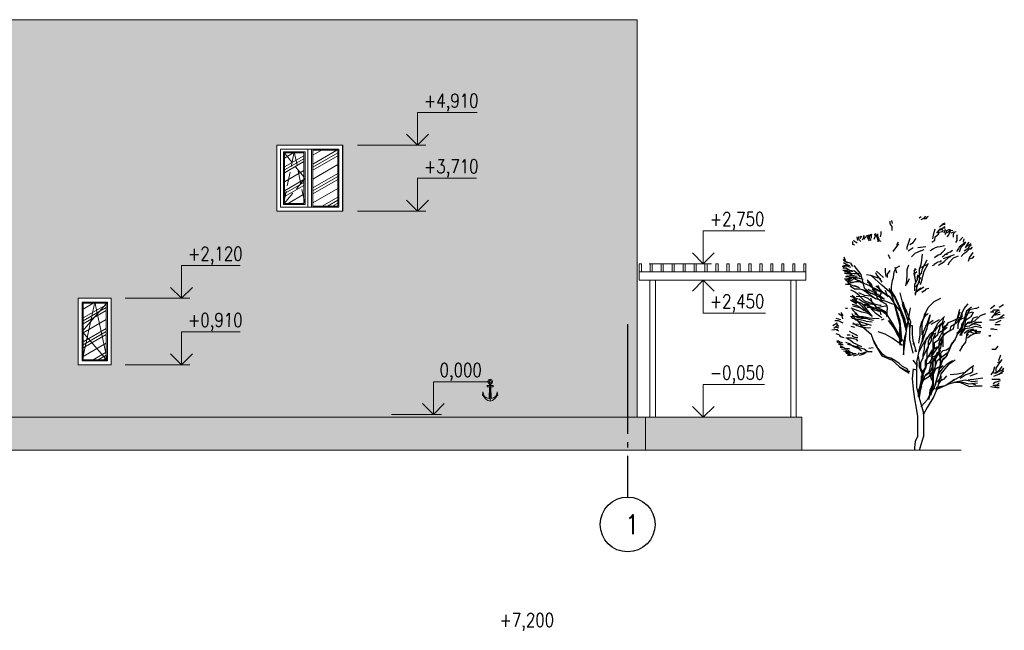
# Model space of a CAD drawing. Header units: millimetres. Extents: x 53645 to 137188, y 78097 to 135542.
# Tile 177 of 256: x 67538 to 85489, y 111525 to 122658. Entities that reach past the tile are written whole.
import ezdxf

# ---------------------------------------------------------------- set-up
doc = ezdxf.new("R2010")
doc.units = ezdxf.units.MM
for name, pattern in [('CONTI', [0]), ('GOST2.303 4', [7, 5, -2, 0]), ('GOST2.303 5', [24, 20, -1.5, 1, -1.5])]:
    doc.linetypes.add(name, pattern=pattern)
for name, color, linetype in [('axis_dim', 40, 'CONTI'), ('tree', 67, 'Continuous'), ('wall', 7, 'Continuous')]:
    doc.layers.add(name, color=color, linetype=linetype)
for name, color, linetype, lineweight in [('doors_windows', 4, 'Continuous', 5), ('hatch', 7, 'Continuous', 5), ('mark', 4, 'Continuous', 15), ('Wall2', 40, 'Continuous', 5)]:
    doc.layers.add(name, color=color, linetype=linetype, lineweight=lineweight)
doc.styles.add('GOST 2.304', font='CS_Gost2304.shx', dxfattribs={"width": 0.8, "oblique": 15})

# ---------------------------------------------------------------- blocks, each defined once
blk = doc.blocks.new('z_03')
at = {"layer": 'tree', "color": 0}
for p, q in [((20, 2026), (-111, 2554)), ((152, 1551), (20, 2026)), ((152, 1472), (152, 547)), ((0, 0), (152, 547))]:
    blk.add_line(p, q, dxfattribs=at)
for points in [[(-1113, 8937), (-1113, 9099), (-1196, 9208), (-1196, 9317)], [(-1144, 9354), (-1113, 9228)], [(-26, 9464), (67, 9508)], [(67, 9384), (208, 9477), (235, 9539)], [(306, 9495), (258, 9415), (163, 9415)], [(306, 9495), (354, 9525)], [(1019, 9238), (926, 9207), (899, 9176)], [(-1760, 8754), (-1817, 8827)], [(-1592, 8681), (-1562, 8791), (-1562, 8900)], [(616, 9003), (545, 8755), (518, 8604)], [(616, 8556), (637, 8679), (709, 8755), (780, 8804), (780, 8866), (780, 8879), (926, 8897), (970, 8959)], [(780, 8959), (687, 8834)], [(926, 9003), (878, 8971), (828, 8959), (780, 8959), (855, 9021)], [(878, 9144), (806, 9083)], [(828, 8971), (947, 9052), (1045, 9052)], [(878, 9144), (947, 9189)], [(947, 9189), (1045, 9207)], [(1019, 9096), (970, 9065)], [(1002, 8853), (1057, 8991)], [(1041, 8783), (1120, 8922)], [(1068, 8928), (1138, 8959), (1182, 8989), (1254, 8989)], [(1238, 8922), (1184, 8783), (1105, 8681)], [(1138, 8848), (1232, 8941)], [(1232, 8941), (1346, 8959)], [(1373, 8879), (1275, 8834)], [(1395, 8853), (1370, 8783), (1370, 8667)], [(1373, 8879), (1492, 8897)], [(-2735, 8499), (-2735, 8388), (-2651, 8353)], [(-2536, 8425), (-2594, 8462), (-2651, 8499), (-2677, 8556)], [(-2510, 8534), (-2536, 8681)], [(-2452, 8556), (-2484, 8628), (-2452, 8702)], [(-2452, 8556), (-2395, 8499)], [(-2370, 8717), (-2427, 8608)], [(-2427, 8717), (-2395, 8665)], [(-2286, 8739), (-2286, 8645), (-2343, 8556)], [(-2229, 8571), (-2259, 8665), (-2259, 8739)], [(-2202, 8645), (-2145, 8754)], [(-2120, 8645), (-2061, 8775)], [(-2120, 8754), (-2120, 8702)], [(-2120, 8645), (-2061, 8519)], [(-1979, 8534), (-2061, 8665), (-2004, 8775)], [(-2004, 8791), (-2004, 8717)], [(-1979, 8717), (-1947, 8811)], [(-1979, 8717), (-1979, 8628)], [(-1843, 8811), (-1817, 8717), (-1869, 8571)], [(-1760, 8754), (-1760, 8702), (-1728, 8645), (-1702, 8556), (-1702, 8482)], [(-1562, 8499), (-1644, 8519), (-1644, 8571), (-1702, 8702), (-1702, 8811)], [(-871, 8473), (-932, 8374), (-932, 8297)], [(-393, 8621), (-524, 8251)], [(-393, 8371), (-262, 8453)], [(-262, 8453), (-143, 8621)], [(496, 8467), (616, 8556)], [(1518, 8715), (1518, 8602), (1518, 8612), (1518, 8533), (1463, 8451)], [(1816, 8465), (1768, 8382), (1713, 8346), (1606, 8259), (1581, 8209), (1503, 8087)], [(1518, 8715), (1542, 8783)], [(1621, 8519), (1753, 8667)], [(1621, 8072), (1674, 8243), (1729, 8312), (1832, 8416), (1885, 8485)], [(1792, 8602), (1768, 8485)], [(2003, 8465), (1950, 8396), (1847, 8243)], [(1885, 8259), (1940, 8312), (2097, 8416)], [(-1082, 8086), (-843, 8396)], [(-524, 8287), (-524, 8167)], [(-464, 8120), (-262, 8251)], [(48, 8120), (-202, 8001), (-333, 7870)], [(-72, 8251), (250, 8287)], [(48, 8120), (179, 8167)], [(1005, 8324), (903, 8293), (838, 8284), (707, 8271), (625, 8241), (542, 8186), (477, 8143), (410, 8122)], [(861, 7979), (899, 8038), (1017, 8139), (1057, 8224)], [(1226, 8062), (1161, 8038), (1068, 7970), (1017, 7955), (991, 7914), (913, 7864)], [(1226, 8062), (1343, 8147)], [(1792, 8003), (1924, 8087), (2058, 8224)], [(2097, 8327), (2018, 8293), (1964, 8190), (1808, 8106)], [(2161, 8053), (2029, 7851), (1979, 7679)], [(2072, 8175), (2151, 8259)], [(-3067, 7742), (-3099, 7778)], [(-2817, 7612), (-3015, 7669), (-3099, 7721)], [(-2985, 7560), (-3099, 7632)], [(-3015, 7721), (-3067, 7852)], [(-3067, 7742), (-2933, 7632)], [(-1196, 7792), (-1271, 7958)], [(-108, 6984), (77, 7213), (120, 7390), (306, 7745)], [(-16, 7297), (77, 7626)], [(77, 7626), (120, 7982)], [(95, 6941), (179, 7283), (358, 7615)], [(681, 7904), (603, 7837)], [(616, 7592), (693, 7636), (758, 7669), (861, 7687), (886, 7717)], [(681, 7904), (758, 7955), (861, 7979)], [(886, 7602), (1003, 7687)], [(970, 7798), (1414, 7969)], [(1003, 7687), (1188, 7853), (1265, 7888)], [(1133, 7972), (1068, 7972)], [(1564, 7892), (1359, 7814), (1209, 7659), (1148, 7526)], [(1792, 8003), (1689, 7885)], [(2058, 7798), (2161, 7832), (2214, 7900)], [(-2933, 7486), (-3042, 7471), (-3156, 7471)], [(-3130, 7454), (-3019, 7406)], [(-2978, 7406), (-3130, 7406)], [(-3130, 7334), (-2939, 7334)], [(-3099, 7538), (-2985, 7523), (-2901, 7471), (-2817, 7449)], [(-2749, 7167), (-3070, 7298)], [(-2834, 7261), (-3053, 7261)], [(-2844, 7508), (-2985, 7560)], [(-2978, 7406), (-2834, 7310)], [(-2538, 7186), (-2648, 7282), (-2868, 7310), (-2978, 7330)], [(-2723, 7117), (-2944, 7213)], [(-2834, 7261), (-2723, 7282)], [(-2817, 7612), (-2735, 7471)], [(-2799, 7213), (-2682, 7186), (-2461, 7186)], [(-2249, 6593), (-2381, 7148), (-2671, 7518)], [(-1794, 7235), (-1760, 7138), (-1650, 7000), (-1539, 6834)], [(-1470, 7028), (-1615, 7165), (-1760, 7282)], [(-1361, 7068), (-1395, 7261), (-1395, 7406)], [(-1209, 7310), (-1327, 7165), (-1327, 7028)], [(-1140, 6380), (-1140, 6669), (-1099, 6911), (-1065, 7028), (-1031, 7261), (-955, 7427), (-803, 7503)], [(-932, 7204), (-993, 7432)], [(-457, 7535), (-518, 7336), (-518, 7150), (-540, 6888), (-578, 6690)], [(-201, 7390), (-243, 7179), (-201, 7044)], [(-148, 7363), (-232, 7294)], [(-201, 7070), (-201, 7213), (-108, 7272)], [(321, 7564), (172, 7493), (-39, 7397)], [(-16, 7297), (-16, 6866)], [(576, 7533), (512, 7500)], [(576, 7533), (616, 7592)], [(886, 7602), (811, 7541), (747, 7517)], [(-2978, 7186), (-3053, 7186)], [(-2757, 6993), (-2910, 6965), (-3053, 6965)], [(-1882, 6573), (-2061, 6709), (-2056, 6704), (-2207, 6752), (-2352, 6821), (-2461, 6897), (-2614, 6945), (-2723, 7014), (-2868, 7042), (-2944, 7056), (-3019, 7056)], [(-3011, 6965), (-2749, 7048)], [(-2879, 6834), (-3011, 6917)], [(-2978, 7186), (-2910, 7186)], [(-2978, 7117), (-2910, 7090), (-2834, 7117), (-2682, 7117)], [(-2939, 6834), (-2690, 6965)], [(-2939, 6965), (-2808, 6965)], [(-2808, 6965), (-2939, 6881)], [(-2910, 6883), (-2799, 6834), (-2723, 6834)], [(-2799, 6738), (-2910, 6814)], [(-2296, 6799), (-2499, 6881), (-2808, 6799)], [(-2749, 7048), (-2618, 7048), (-2296, 6965)], [(-2723, 7117), (-2538, 7090)], [(-2503, 7000), (-2723, 7000)], [(-2648, 6869), (-2427, 6848), (-2318, 6800)], [(-2538, 7186), (-2427, 7042)], [(-1575, 6979), (-1760, 7028), (-1980, 7117), (-2165, 7138)], [(-2131, 6931), (-1980, 6786), (-1911, 6593)], [(-2131, 6834), (-1980, 6786)], [(-2117, 6909), (-1958, 6645), (-1536, 6461), (-1246, 6275), (-983, 5906)], [(-1115, 6354), (-1536, 6724), (-1958, 7094)], [(-518, 6754), (-415, 6983)], [(-66, 7143), (-100, 7064), (-100, 6949), (-155, 6832), (-216, 6754), (-216, 6605), (-216, 6488)], [(-150, 6841), (-201, 7070)], [(-167, 6310), (-107, 6667), (24, 7001)], [(-155, 6644), (-100, 6715), (-11, 6832), (-11, 6949), (50, 7026)], [(95, 6941), (15, 6728)], [(-2808, 6751), (-3011, 6751)], [(-1829, 6321), (-2216, 6485), (-2207, 6484), (-2427, 6559), (-2648, 6559), (-2834, 6676)], [(-2799, 6738), (-2461, 6621), (-2648, 6690)], [(-2723, 6484), (-2799, 6511)], [(-2723, 6484), (-2614, 6436)], [(-2454, 6287), (-2609, 6418)], [(-2323, 6538), (-2168, 6437), (-1780, 6166)], [(-2037, 6418), (-2245, 6588)], [(-2107, 6549), (-1785, 6394)], [(-1340, 5443), (-1310, 5798), (-1364, 5948), (-1596, 6065), (-1727, 6199), (-1756, 6418), (-1930, 6538)], [(-1882, 6573), (-1650, 6471), (-1417, 6369)], [(-1470, 6404), (-1625, 6554), (-1780, 6674)], [(-1703, 6723), (-1572, 6404), (-1625, 6268), (-1519, 6030)], [(-1327, 6305), (-1395, 6497)], [(-1251, 6580), (-1099, 6339)], [(-1178, 6500), (-999, 6227), (-810, 5810), (-619, 5357), (-548, 4977)], [(50, 6593), (-127, 6477), (-216, 6377)], [(-127, 6477), (-127, 6455), (172, 6649)], [(260, 6571), (199, 6494), (83, 6416)], [(260, 6571), (377, 6593)], [(-2499, 6143), (-2808, 6263)], [(-2559, 5941), (-2808, 6108)], [(-2749, 6310), (-2559, 6143)], [(-2749, 6143), (-2559, 6024)], [(-2559, 6059), (-2690, 6192)], [(-2609, 6118), (-2347, 5860)], [(-2609, 6030), (-2400, 5996)], [(-2585, 6268), (-2270, 6253), (-2115, 6185), (-1906, 5996), (-1799, 5846), (-1548, 5734), (-1388, 5648)], [(-2270, 5894), (-2400, 5982), (-2555, 6049)], [(-1417, 6065), (-1799, 6166), (-1984, 6268), (-2245, 6302), (-2478, 6404)], [(-2454, 6287), (-2245, 6084), (-2037, 6015), (-1572, 5894), (-1799, 5913), (-2061, 5948), (-2299, 6030), (-2478, 6151)], [(-1441, 6151), (-1703, 6335), (-2008, 6383)], [(-1930, 6030), (-1984, 6185)], [(-1829, 6321), (-1441, 6151)], [(-1436, 6380), (-1285, 6256)], [(-1065, 5932), (-1436, 6077)], [(-1165, 6391), (-933, 5556), (-796, 5039), (-796, 4273), (-744, 4626), (-796, 5255), (-976, 5849), (-1165, 6391)], [(-741, 5540), (-834, 5836), (-1012, 6216), (-1104, 6368)], [(-543, 5700), (-460, 5424), (-376, 5231), (-403, 4962), (-429, 5122), (-543, 5517), (-684, 5969), (-793, 6406)], [(-684, 6058), (-627, 5860), (-543, 5700)], [(214, 5525), (345, 5810), (595, 6059), (857, 6192)], [(-2939, 5775), (-3011, 5775)], [(-2270, 5894), (-2192, 5763), (-2061, 5598), (-1930, 5443), (-2090, 5565), (-2347, 5614), (-2609, 5715), (-2793, 5783)], [(-2478, 5846), (-2585, 5894), (-2740, 5929)], [(-2740, 5734), (-2609, 5598), (-2531, 5497)], [(-2715, 5880), (-2507, 5817), (-2400, 5798)], [(-2478, 5846), (-2270, 5701)], [(-2347, 5860), (-2192, 5667)], [(-1572, 5512), (-1596, 5614), (-1756, 5749), (-2008, 5846), (-2139, 5929), (-2270, 5929)], [(-2270, 5701), (-2061, 5598)], [(-1694, 5722), (-2249, 5906)], [(-1930, 5798), (-2139, 5880)], [(-2139, 5827), (-1882, 5798)], [(-1535, 5394), (-1785, 5560), (-1987, 5775)], [(-1960, 5798), (-1829, 5715), (-1703, 5667), (-1596, 5667), (-1495, 5648)], [(-1930, 5798), (-1679, 5827)], [(-1694, 5722), (-1404, 5616), (-1115, 5166)], [(-1679, 5827), (-1310, 5894)], [(-1495, 5648), (-1364, 5531)], [(-1047, 5977), (-750, 5607)], [(-270, 3953), (-402, 4508), (-402, 5062), (-693, 5934)], [(-563, 4774), (-659, 4395), (-659, 4094), (-659, 3879), (-606, 4361), (-520, 4955), (-426, 5464), (-374, 5790)], [(-638, 5822), (-622, 5851)], [(-610, 5830), (-629, 5795)], [(-622, 5770), (-599, 5808)], [(-589, 5786), (-613, 5743)], [(-605, 5716), (-577, 5765)], [(-566, 5743), (-596, 5690)], [(-589, 5663), (-554, 5722)], [(-544, 5700), (-581, 5638)], [(1171, 5193), (1402, 5288), (1678, 5434), (1721, 5589), (1725, 5598), (1813, 5766), (1980, 5964)], [(1635, 5615), (1541, 5373), (1635, 5736)], [(2116, 5822), (1900, 5654), (1853, 5494), (1813, 5328), (1773, 5128), (1725, 4961)], [(1725, 5128), (1853, 5351), (1980, 5574), (2148, 5630)], [(2402, 5822), (2314, 5766), (2275, 5766), (2029, 5710), (1941, 5574)], [(2116, 5462), (2187, 5630)], [(2887, 5766), (3063, 5910)], [(2887, 5630), (3014, 5630)], [(2936, 5630), (3014, 5710), (3230, 5710)], [(3230, 5686), (3102, 5630), (3014, 5494), (3277, 5542)], [(3063, 5542), (3277, 5630)], [(3230, 5818), (3406, 5930)], [(-3451, 5274), (-3320, 5274), (-3130, 5190)], [(-3201, 5310), (-3391, 5357)], [(-3170, 5464), (-3301, 5545)], [(-3201, 5607), (-3130, 5476)], [(-3170, 5464), (-3141, 5342)], [(-2507, 5443), (-2817, 5429)], [(-2793, 5410), (-2555, 5309), (-2425, 5138), (-2376, 5056)], [(-2192, 5259), (-2425, 5309), (-2764, 5361)], [(-1960, 5075), (-2139, 5124), (-2400, 5206), (-2609, 5309), (-2740, 5545)], [(-2740, 5512), (-2555, 5410), (-2376, 5376), (-2168, 5361)], [(-1882, 5274), (-2008, 5309), (-2168, 5361), (-2347, 5395), (-2633, 5545)], [(-2507, 5443), (-2299, 5443), (-2061, 5395), (-1906, 5376)], [(-2192, 5259), (-1930, 5226)], [(-1906, 5376), (-1650, 5361)], [(-1548, 5309), (-1441, 5342)], [(-933, 4739), (-744, 4422), (-744, 4602), (-1028, 4955), (-1261, 5282), (-1028, 4921), (-933, 4739)], [(-902, 5607), (-933, 5555)], [(-925, 5527), (-895, 5581)], [(-886, 5554), (-918, 5499)], [(-910, 5471), (-878, 5527)], [(-871, 5500), (-904, 5445)], [(-896, 5417), (-862, 5475)], [(-854, 5448), (-888, 5389)], [(-881, 5361), (-845, 5422)], [(-838, 5395), (-873, 5333)], [(-866, 5305), (-830, 5368)], [(-821, 5342), (-859, 5277)], [(-852, 5249), (-814, 5315)], [(-806, 5288), (-844, 5221)], [(-836, 5194), (-797, 5262)], [(-793, 5227), (-829, 5166)], [(-488, 5024), (-750, 5560)], [(-750, 5525), (-679, 5357), (-548, 4858)], [(-488, 5024), (-679, 5476)], [(-469, 5343), (-563, 4774)], [(-454, 5409), (-492, 5342)], [(-36, 4357), (24, 4691), (24, 4977), (83, 5226), (274, 5560)], [(83, 5108), (155, 5357)], [(101, 4416), (158, 4816), (325, 5179), (428, 5517), (293, 4962), (101, 4416)], [(155, 5310), (214, 5560)], [(345, 5560), (214, 5441)], [(545, 5274), (241, 5046)], [(801, 5311), (449, 5112)], [(545, 4808), (753, 5179), (1010, 5445)], [(634, 4620), (734, 4710), (780, 4875), (825, 4939), (825, 5030), (926, 5159), (980, 5414)], [(1017, 5250), (926, 5095), (926, 4967)], [(1637, 5328), (1471, 5272), (1430, 5128), (1255, 5016)], [(1377, 4943), (1420, 5124), (1703, 5366)], [(1637, 5328), (1558, 5104), (1558, 4936)], [(1900, 5406), (1637, 5328), (1725, 5438), (1725, 5598)], [(1773, 5239), (1941, 5351)], [(1910, 5555), (1816, 4961)], [(1853, 5048), (1980, 5216)], [(2685, 5555), (2461, 5469), (2237, 5253), (2048, 5168), (1910, 5141)], [(1941, 5351), (2116, 5462)], [(1980, 5216), (2116, 5239), (2187, 5382), (2363, 5438)], [(2116, 5104), (2275, 5216), (2530, 5216)], [(3190, 5351), (3014, 5295), (2848, 5295)], [(2936, 5382), (3014, 5494)], [(3102, 5184), (3318, 5295)], [(3445, 5382), (3190, 5351), (3277, 5406)], [(3277, 5406), (3445, 5518)], [(-3578, 4902), (-3324, 4934)], [(-3539, 5070), (-3363, 5182)], [(-3324, 5070), (-3490, 4958)], [(-3290, 4963), (-3417, 5002)], [(-3417, 4907), (-3309, 4864)], [(-3393, 5157), (-3309, 5030)], [(-2535, 4645), (-2599, 4701), (-2703, 4756), (-2853, 4836)], [(-2807, 5047), (-2647, 5013)], [(-2724, 5182), (-2545, 5080)], [(-2438, 5133), (-2724, 5114)], [(-2545, 5080), (-2337, 5013), (-2206, 4997), (-2076, 4978), (-1999, 4997)], [(-2438, 5133), (-2259, 5080), (-2128, 5114)], [(-1827, 4323), (-1958, 4692), (-2381, 5062)], [(-692, 4269), (-1115, 4559), (-1404, 4718), (-1694, 4823)], [(-1115, 5166), (-692, 4454)], [(-784, 5121), (-824, 5052)], [(-824, 5011), (-782, 5085)], [(-779, 5049), (-824, 4971)], [(-824, 4930), (-775, 5014)], [(-773, 4978), (-824, 4889)], [(-824, 4957), (-824, 4877)], [(-824, 4849), (-770, 4943)], [(-767, 4907), (-824, 4808)], [(-824, 4767), (-764, 4872)], [(-761, 4836), (-824, 4727)], [(-821, 5138), (-791, 5192)], [(-788, 5156), (-815, 5110)], [(-565, 4771), (-542, 4811)], [(-293, 5062), (-335, 5062), (-335, 5090)], [(-308, 5063), (-308, 4736), (-271, 4457), (-241, 4352), (-241, 4328), (-141, 4005)], [(-111, 3583), (20, 4217), (311, 4957)], [(905, 5179), (706, 4980), (602, 4846), (498, 4780), (392, 4685), (136, 4314), (-16, 4019)], [(83, 5108), (83, 4858), (83, 4691)], [(588, 4875), (433, 4620), (341, 4427), (341, 4200), (287, 4043), (287, 3888), (287, 3705)], [(545, 3297), (545, 3497), (545, 3688), (498, 3887), (602, 4153), (602, 4381), (753, 4485), (858, 4685), (952, 4874), (1114, 5008)], [(880, 4839), (734, 4747)], [(1377, 4943), (1101, 4789), (964, 4668), (818, 4487), (775, 4315), (775, 4108), (818, 3867), (818, 3627)], [(843, 3704), (800, 3980), (800, 4151), (800, 4358), (895, 4564), (1033, 4746), (1171, 4840)], [(905, 4827), (1010, 5056)], [(938, 4867), (1171, 5193)], [(938, 4867), (938, 4504), (938, 4203)], [(1010, 5056), (1162, 5122)], [(1266, 5056), (1209, 4827)], [(1853, 5048), (1773, 4905), (1510, 4713)], [(1510, 4769), (1725, 4961)], [(1584, 4806), (1721, 5020)], [(1722, 4865), (1674, 4732), (1618, 4666)], [(1721, 5020), (1721, 5141)], [(1722, 4666), (1722, 4732), (1769, 4865)], [(1725, 4961), (1725, 5128)], [(1853, 4961), (1725, 4793)], [(1813, 4769), (1980, 4881)], [(2116, 5104), (2029, 5048), (1853, 5016)], [(1853, 4961), (2116, 4992), (2275, 5048), (2530, 4992)], [(1910, 4867), (2091, 4806), (2237, 4746), (2461, 4780)], [(2323, 4867), (2143, 4867), (1910, 4746)], [(1980, 4881), (2187, 4936)], [(2490, 4825), (2275, 4825), (2187, 4881), (2029, 4881)], [(2490, 5048), (2314, 5128), (2116, 5128)], [(2887, 4936), (3014, 4936)], [(3161, 4901), (2937, 4926)], [(3277, 5104), (3063, 5104)], [(-3277, 4701), (-3404, 4741)], [(-3372, 4451), (-3309, 4451)], [(-3309, 4451), (-3245, 4407), (-3139, 4367)], [(-3277, 4701), (-3234, 4629), (-3086, 4590)], [(-3000, 4574), (-2785, 4574), (-2686, 4546), (-2580, 4518), (-2535, 4435)], [(-2956, 4701), (-2829, 4701)], [(-2555, 4300), (-2703, 4367), (-2809, 4463), (-2937, 4534)], [(-2766, 4685), (-2722, 4629), (-2599, 4590), (-2516, 4590)], [(-439, 3127), (-439, 3170), (-476, 3170), (-476, 3189), (-506, 3189), (-506, 3214), (-741, 3344), (-439, 3146), (-506, 3319), (-704, 3405), (-840, 3536), (-1007, 3647), (-1173, 3752), (-1371, 3808), (-1501, 3895), (-1705, 4155), (-1866, 4457)], [(-887, 4780), (-922, 4720)], [(-910, 4700), (-873, 4764)], [(-861, 4746), (-899, 4681)], [(-886, 4661), (-847, 4729)], [(-833, 4713), (-875, 4640)], [(-819, 4695), (-862, 4620)], [(-850, 4600), (-806, 4679)], [(-792, 4661), (-839, 4581)], [(-750, 4694), (-824, 4564), (-826, 4560), (-778, 4644)], [(-824, 4686), (-759, 4800)], [(-755, 4765), (-824, 4645)], [(-824, 4605), (-753, 4729)], [(-824, 4524), (-746, 4658)], [(-745, 4620), (-824, 4483)], [(-824, 4442), (-754, 4565)], [(-824, 4402), (-761, 4511)], [(-744, 4499), (-767, 4460), (-769, 4456), (-824, 4361)], [(-815, 4748), (-815, 4728)], [(-764, 4628), (-815, 4540)], [(-803, 4520), (-751, 4610)], [(-744, 4581), (-791, 4501)], [(-779, 4480), (-744, 4540)], [(-744, 4459), (-755, 4440)], [(-589, 4485), (-659, 4365)], [(-659, 4324), (-596, 4431)], [(-653, 4412), (-581, 4539)], [(-573, 4593), (-636, 4484)], [(-618, 4555), (-565, 4648)], [(-600, 4628), (-557, 4701)], [(-582, 4699), (-549, 4756)], [(195, 4108), (195, 4263), (287, 4583)], [(287, 4108), (387, 4300), (487, 4455), (487, 4620), (588, 4775)], [(905, 4418), (753, 4219), (498, 3849)], [(649, 4780), (545, 4551)], [(545, 4019), (545, 4219), (545, 4447), (545, 4551), (649, 4619)], [(905, 4418), (905, 4513), (858, 4513), (905, 4513)], [(1213, 4126), (1308, 4358), (1445, 4504), (1308, 4324), (1171, 4005), (1033, 3764), (895, 3618)], [(1445, 4504), (1584, 4806)], [(1722, 4200), (1874, 4399), (1931, 4761)], [(1979, 4732), (1931, 4666)], [(2091, 4685), (1954, 4564)], [(2091, 4685), (2323, 4806)], [(2886, 4685), (2843, 4625), (2843, 4685), (2843, 4625)], [(-3170, 4300), (-3277, 4352), (-3365, 4407)], [(-3297, 4316), (-3170, 4300)], [(-3245, 4261), (-3139, 4205)], [(-3234, 4193), (-3107, 4193)], [(-2924, 4094), (-3182, 4109)], [(-3170, 4300), (-3107, 4300)], [(-3107, 4193), (-3023, 4137), (-2853, 4137)], [(-2881, 4053), (-2968, 4010), (-3095, 4027)], [(-3023, 4066), (-2892, 4038), (-2829, 4038)], [(-2365, 4038), (-2472, 4121), (-2703, 4221), (-2853, 4328), (-3000, 4380)], [(-2937, 4316), (-2766, 4276), (-2472, 4177), (-2365, 4149)], [(-2555, 4300), (-2365, 4221)], [(-2472, 4177), (-2555, 4233)], [(-1937, 4010), (-2088, 3999), (-2238, 3982), (-2301, 3954), (-2428, 3926)], [(-2365, 4149), (-2258, 4121), (-2131, 4038), (-1961, 4010)], [(-2068, 4149), (-1897, 4177)], [(-1827, 4323), (-1536, 3848), (-1115, 3663), (-824, 3399), (-561, 3214), (-402, 3214)], [(-604, 4376), (-659, 4283)], [(-271, 4328), (-241, 4328), (-271, 4328)], [(-172, 4024), (-172, 4067)], [(716, 4196), (568, 4100), (352, 3817), (245, 3635), (245, 3419), (170, 3183), (62, 2947), (62, 2792), (29, 2698), (-12, 2555), (-79, 2366)], [(40, 3541), (141, 3770), (141, 3888), (195, 4108)], [(141, 3797), (287, 4108)], [(364, 3821), (522, 4084)], [(858, 4048), (706, 3953)], [(753, 3953), (858, 4180), (905, 4381)], [(1213, 4126), (1076, 3798), (938, 3704), (800, 3282)], [(804, 3892), (952, 4053), (1093, 4080), (1242, 4196)], [(926, 3668), (1118, 3862), (1163, 4008)], [(1722, 4200), (1618, 4029)], [(3087, 4095), (2934, 4095)], [(3087, 4095), (3191, 4229)], [(-3011, 3982), (-2905, 3971), (-2916, 3971), (-2829, 3971), (-2817, 3971), (-2905, 3999)], [(-2860, 3926), (-2987, 3943)], [(-2662, 3915), (-2829, 3859), (-2937, 3859)], [(-2937, 3915), (-2809, 3915)], [(-2829, 3971), (-2766, 3971), (-2703, 3943), (-2580, 3943)], [(-2694, 3844), (-2503, 3900), (-2460, 3982)], [(-2460, 3872), (-2353, 3900), (-2270, 3926), (-2183, 3982)], [(-111, 2554), (-111, 3029), (-111, 3478), (-270, 3663)], [(241, 3385), (95, 3158), (-5, 3385), (-5, 3578), (-51, 3825)], [(73, 2896), (232, 3344), (232, 3635), (364, 3821)], [(1445, 3663), (1154, 3478), (865, 3108), (733, 2554), (574, 2185), (311, 1735), (152, 1472), (152, 1551)], [(298, 3750), (224, 3372)], [(514, 3844), (339, 3797)], [(480, 3703), (372, 3540)], [(706, 3953), (602, 3754), (449, 3525), (392, 3231), (449, 2937), (545, 2765)], [(447, 3560), (628, 3682), (630, 3688), (725, 3981)], [(480, 3703), (514, 3797), (804, 3892)], [(514, 3324), (555, 3703)], [(1114, 3953), (905, 3782), (706, 3630), (545, 3164)], [(782, 3981), (630, 3688), (630, 3402)], [(771, 3089), (844, 3493), (878, 3892)], [(825, 3450), (926, 3668)], [(946, 3319), (946, 3344), (1015, 3405), (1114, 3517), (1248, 3604), (1348, 3647)], [(3115, 3336), (3220, 3497), (3363, 3688)], [(3305, 3630), (3163, 3563)], [(3220, 3649), (3305, 3887)], [(-262, 3309), (-303, 2920), (-262, 2483), (-215, 2094), (-135, 1706), (-88, 1379), (-88, 934), (-88, 554), (-176, 355), (-215, 109), (-215, 0)], [(-108, 3257), (-218, 3281)], [(-111, 3583), (-111, 3399)], [(40, 3350), (-5, 3541)], [(40, 3541), (40, 3258)], [(40, 3350), (141, 3130)], [(82, 2650), (224, 3041), (339, 3116), (447, 3210), (555, 3466)], [(447, 3560), (298, 3513), (224, 3305)], [(447, 3210), (372, 3163), (224, 3041)], [(545, 3297), (545, 2965), (545, 2632), (449, 2243)], [(526, 2869), (526, 3336)], [(649, 3317), (545, 3079)], [(587, 2507), (665, 2761), (714, 2952), (800, 3142), (927, 3309)], [(844, 3588), (771, 3210), (628, 2629)], [(649, 3317), (753, 3383), (858, 3383)], [(771, 3305), (952, 3446)], [(2206, 3431), (2054, 3336), (1855, 3164), (1542, 3098), (1238, 3069)], [(1343, 2831), (1703, 3032), (1903, 3231)], [(1646, 2937), (1855, 3069), (2054, 3136), (2159, 3202), (2159, 3364)], [(2906, 3069), (3011, 3202), (3059, 3402)], [(3410, 3268), (3305, 3231), (3220, 3202), (3115, 3136), (3011, 3136)], [(3059, 3136), (3258, 3268), (3363, 3402)], [(3115, 3202), (3115, 3336)], [(3220, 3098), (3410, 3231)], [(3410, 3336), (3363, 3268)], [(68, 3024), (68, 2977), (62, 2973), (29, 2441), (-46, 2414)], [(137, 3041), (62, 2724)], [(73, 2606), (73, 2896)], [(95, 3158), (95, 3029)], [(95, 2709), (195, 2938)], [(156, 2859), (406, 3020)], [(555, 3089), (372, 2994)], [(526, 2869), (526, 2670), (421, 2432), (373, 2071)], [(406, 3020), (514, 3163)], [(630, 2500), (886, 2566), (1190, 2699), (1542, 2803), (1855, 2869), (2159, 2803), (2359, 2831)], [(678, 2566), (1039, 2632), (1238, 2765), (1447, 2899)], [(1086, 3032), (982, 2899), (725, 2765)], [(886, 3003), (725, 2803)], [(725, 2803), (933, 2899)], [(775, 2697), (912, 2911)], [(1390, 2869), (1190, 2699)], [(2130, 2879), (1979, 2850)], [(2054, 3032), (2359, 3136)], [(2130, 2879), (2387, 2918), (2576, 2946)], [(3276, 2879), (3134, 2879), (2934, 2879)], [(3363, 3136), (3163, 3069), (3011, 3003)], [(3087, 2774), (3288, 2838)], [(73, 2606), (-59, 2157)], [(-55, 2378), (15, 2470), (52, 2575), (52, 2680)], [(-55, 2378), (-22, 2434), (15, 2388), (-22, 2144), (15, 2620)], [(-46, 2205), (-12, 2535)], [(-12, 2488), (62, 2792)], [(49, 2603), (82, 2677)], [(78, 1760), (78, 1792), (325, 2063), (460, 2317), (587, 2507)], [(421, 2205), (526, 2670)], [(479, 2538), (421, 2205)], [(982, 2604), (678, 2538)], [(678, 2470), (886, 2566)], [(1390, 2765), (1750, 2765), (2007, 2699), (2359, 2737)], [(2539, 2613), (2283, 2613), (2026, 2585), (1827, 2680), (1674, 2746)], [(2283, 2651), (2130, 2718)], [(3041, 2591), (3141, 2554), (3242, 2554), (3239, 2557), (3040, 2557), (2878, 2585)], [(2983, 2651), (3239, 2651)], [(3087, 2774), (2995, 2709)], [(3239, 2746), (3087, 2613)]]:
    blk.add_lwpolyline(points, dxfattribs=at)
blk = doc.blocks.new('ОК-1200-1200')
at = {"layer": 'hatch', "ltscale": 50, "true_color": 0xb0cfd8}
h = blk.add_hatch(dxfattribs=at)
h.set_pattern_fill('PLASTI', color=9, scale=1500, angle=30, style=0)
h.set_pattern_definition([(30, (6885.6, 78162.7), (-187.5, 324.7595), []), (30, (6862.17, 78203.3), (-187.5, 324.7595), []), (30, (6838.74, 78243.88), (-187.5, 324.7595), []), (30, (6768.42, 78365.67), (-187.5, 324.7595), [])])
h.paths.add_polyline_path([(25854, 212938), (26209, 212938), (26209, 212018), (25854, 212018)])
h = blk.add_hatch(dxfattribs=at)
h.set_pattern_fill('PLASTI', color=9, scale=1500, angle=30, style=0)
h.set_pattern_definition([(30, (7400.6, 78213.3), (-187.5, 324.7595), []), (30, (7377.17, 78253.9), (-187.5, 324.7595), []), (30, (7353.74, 78294.5), (-187.5, 324.7595), []), (30, (7283.42, 78416.28), (-187.5, 324.7595), [])])
h.paths.add_polyline_path([(26369, 212989), (26824, 212989), (26824, 211968), (26369, 211968)])
at = {"layer": 'doors_windows', "lineweight": 20, "ltscale": 50}
for points in [[(26914, 213078), (25714, 213078), (25714, 211878), (26914, 211878)], [(26844, 213008), (25784, 213008), (25784, 211948), (26844, 211948)], [(25784, 213008), (26279, 213008), (26279, 211948), (25784, 211948)], [(25834, 212958), (26229, 212958), (26229, 211998), (25834, 211998)], [(25854, 212938), (26209, 212938), (26209, 212018), (25854, 212018)], [(26279, 213008), (26349, 213008), (26349, 211948), (26279, 211948)], [(26349, 213008), (26844, 213008), (26844, 211948), (26349, 211948)], [(26369, 212989), (26824, 212989), (26824, 211968), (26369, 211968)]]:
    blk.add_lwpolyline(points, close=True, dxfattribs=at)
at = {"layer": 'doors_windows', "linetype": 'GOST2.303 4', "lineweight": 20, "ltscale": 50}
for points in [[(25834, 212958), (26229, 212478), (25834, 211998)], [(25834, 211998), (26032, 212958), (26229, 211998)]]:
    blk.add_lwpolyline(points, dxfattribs=at)
blk = doc.blocks.new('OK 600-1000')
at = {"layer": 'hatch', "ltscale": 50, "true_color": 0xb0cfd8}
h = blk.add_hatch(dxfattribs=at)
h.set_pattern_fill('PLASTI', color=9, scale=1500, angle=30, style=0)
h.set_pattern_definition([(30, (54168.44, 33812.26), (-187.5, 324.7595), []), (30, (54145, 33852.85), (-187.5, 324.7595), []), (30, (54121.57, 33893.45), (-187.5, 324.7595), []), (30, (54051.26, 34015.23), (-187.5, 324.7595), [])])
h.paths.add_polyline_path([(73047, 168578), (73467, 168578), (73467, 167548), (73047, 167548)])
at = {"layer": 'doors_windows', "lineweight": 20, "ltscale": 50}
for points in [[(72957, 168668), (73557, 168668), (73557, 167458), (72957, 167458)], [(73027, 168598), (73487, 168598), (73487, 167528), (73027, 167528)], [(73047, 168578), (73467, 168578), (73467, 167548), (73047, 167548)]]:
    blk.add_lwpolyline(points, close=True, dxfattribs=at)
for points in [[(73487, 168598), (73027, 168063), (73487, 167528)], [(73027, 167528), (73257, 168598), (73487, 167528)]]:
    blk.add_lwpolyline(points, dxfattribs=at)

msp = doc.modelspace()

# ---------------------------------------------------------------- hatches: boundary and pattern name
at = {"layer": 'hatch', "ltscale": 75, "true_color": 0xcfd0cf}
h = msp.add_hatch(color=254, dxfattribs=at)
h.paths.add_polyline_path([(78796.9, 122658.4), (65046.9, 122658.4), (65046.9, 115408.4), (65596.9, 115408.4), (65596.9, 117578.4), (66506.9, 117578.4), (67106.9, 117578.4), (67106.9, 116368.4), (66506.9, 116368.4), (66506.9, 115408.4), (78796.9, 115408.4)])
h.paths.add_polyline_path([(72226.9, 119168.4), (72226.9, 120368.4), (73426.9, 120368.4), (73426.9, 119168.4)], flags=16)
h.paths.add_polyline_path([(69206.9, 117578.4), (69206.9, 116368.4), (68606.9, 116368.4), (68606.9, 117578.4)], flags=16)
at = {"layer": 'hatch', "ltscale": 75}
h = msp.add_hatch(dxfattribs=at)
h.set_pattern_fill('AR-CONC', color=252, scale=2, style=0)
h.set_pattern_definition([(50, (-6450.43, -51089.48), (364.36934, -31.87817), [38.1, -419.1]), (355, (-6450.43, -51089.5), (-70.48684, 382.1137), [30.48, -335.2812]), (100.45144, (-6420.07, -51092.14), (293.8825, 350.2355), [32.38, -356.1805]), (46.1842, (-6450.43, -50987.9), (542.1581, -84.0847), [57.15, -628.65]), (96.63556, (-6405.25, -50994.9), (474.8083, 494.8522), [48.57, -534.2712]), (351.18415, (-6450.43, -50987.9), (474.8083, 494.8522), [45.72, -502.9195]), (21, (-6399.63, -51013.28), (303.2288, -204.5304), [38.1, -419.1]), (326, (-6399.63, -51013.3), (123.60406, 368.3759), [30.48, -335.28]), (71.45144, (-6374.36, -51030.33), (426.83284, 163.84554), [32.38, -356.1799]), (37.5, (-6450.43, -51089.48), (6.17721, 169.11008), [0, -331.216, 0, -340.36, 0, -336.55]), (7.5, (-6450.43, -51089.48), (133.63933, 200.36115), [0, -194.056, 0, -323.596, 0, -128.27]), (327.5, (-6563.72, -51089.48), (271.18119, -11.45749), [0, -127, 0, -396.24, 0, -525.78]), (317.5, (-6614.52, -51089.48), (296.25836, 50.85298), [0, -165.1, 0, -263.144, 0, -373.38])])
h.paths.add_polyline_path([(78796.9, 122658.4), (65046.9, 122658.4), (65046.9, 115408.4), (65596.9, 115408.4), (65596.9, 117578.4), (66506.9, 117578.4), (67106.9, 117578.4), (67106.9, 116368.4), (66506.9, 116368.4), (66506.9, 115408.4), (78796.9, 115408.4)])
h.paths.add_polyline_path([(72226.9, 119168.4), (72226.9, 120368.4), (73426.9, 120368.4), (73426.9, 119168.4)], flags=16)
h.paths.add_polyline_path([(69206.9, 117578.4), (69206.9, 116368.4), (68606.9, 116368.4), (68606.9, 117578.4)], flags=16)
at = {"layer": 'hatch', "ltscale": 75, "true_color": 0x3f3a3a}
h = msp.add_hatch(color=250, dxfattribs=at)
h.paths.add_polyline_path([(65115.5, 115408.4), (65115.5, 115258.4), (64815.5, 115258.4), (64815.5, 115108.4), (64515.5, 115108.4), (64515.5, 114958.4), (64215.5, 114958.4), (64215.5, 114808.4), (57996.5, 114808.4), (57996.5, 115408.4)])
h.paths.add_polyline_path([(78946.9, 115408.4), (67115.5, 115408.4), (67115.5, 114808.4), (78946.9, 114808.4)])
h.paths.add_polyline_path([(64215.5, 114808.4), (64215.5, 114958.4), (64515.5, 114958.4), (64515.5, 115108.4), (64815.5, 115108.4), (64815.5, 115258.4), (65115.5, 115258.4), (65115.5, 115408.4), (65415.5, 115408.4), (67115.5, 115408.4), (67115.5, 114808.4)])
h.paths.add_polyline_path([(78946.9, 115408.4), (81796.9, 115408.4), (81796.9, 114808.4), (78946.9, 114808.4)])
at = {"layer": 'hatch', "ltscale": 75, "true_color": 0x2e2e2e}
h = msp.add_hatch(dxfattribs=at)
h.set_pattern_fill('AR-BRSTD', color=250, scale=2, style=0)
h.set_pattern_definition([(0, (-6450.43, -51089.48), (0, 135.4836), []), (90, (-6450.43, -51089.48), (-203.2, 135.4836), [135.4836, -135.4836])])
h.paths.add_polyline_path([(65115.5, 115408.4), (65115.5, 115258.4), (64815.5, 115258.4), (64815.5, 115108.4), (64515.5, 115108.4), (64515.5, 114958.4), (64215.5, 114958.4), (64215.5, 114808.4), (57996.5, 114808.4), (57996.5, 115408.4)])
h.paths.add_polyline_path([(78946.9, 115408.4), (67115.5, 115408.4), (67115.5, 114808.4), (78946.9, 114808.4)])
h.paths.add_polyline_path([(64215.5, 114808.4), (64215.5, 114958.4), (64515.5, 114958.4), (64515.5, 115108.4), (64815.5, 115108.4), (64815.5, 115258.4), (65115.5, 115258.4), (65115.5, 115408.4), (65415.5, 115408.4), (67115.5, 115408.4), (67115.5, 114808.4)])
h.paths.add_polyline_path([(78946.9, 115408.4), (81796.9, 115408.4), (81796.9, 114808.4), (78946.9, 114808.4)])

# ---------------------------------------------------------------- linework, layer by layer
at = {"layer": 'axis_dim', "linetype": 'GOST2.303 5', "lineweight": 25, "ltscale": 100}
msp.add_lwpolyline([(78621.9, 117106.9), (78621.9, 113955.3)], dxfattribs=at)
at = {"layer": 'axis_dim', "color": 18, "linetype": 'Continuous', "lineweight": 25, "ltscale": 100, "true_color": 0x000000}
msp.add_circle((78621.9, 113455.3), 500, dxfattribs=at)
at = {"layer": 'mark', "linetype": 'Continuous', "ltscale": 100}
for points in [[(74790.2, 120368.4), (74790.2, 120968.4)], [(74790.2, 120968.4), (75877.2, 120968.4)], [(74790.2, 120368.4), (74590.2, 120568.4)], [(74790.2, 120368.4), (74990.2, 120568.4)], [(73699, 120368.4), (74940.2, 120368.4)], [(74790.2, 119168.4), (74790.2, 119768.4)], [(74790.2, 119768.4), (75867.2, 119768.4)], [(74790.2, 119168.4), (74590.2, 119368.4)], [(74790.2, 119168.4), (74990.2, 119368.4)], [(73699, 119168.4), (74940.2, 119168.4)], [(80002.2, 118208.4), (80002.2, 118810.4)], [(80002.2, 118810.4), (81124.2, 118810.4)], [(80002.2, 118208.4), (79802.2, 118408.4)], [(80002.2, 118208.4), (80202.2, 118408.4)], [(70489, 117578.4), (70489, 118178.4)], [(70489, 118178.4), (71561, 118178.4)], [(79017.1, 118208.4), (80152.2, 118208.4)], [(70489, 117578.4), (70289, 117778.4)], [(70489, 117578.4), (70689, 117778.4)], [(79017.1, 117908.7), (80152.2, 117908.7)], [(80002.2, 117908.7), (79802.2, 117708.7)], [(80002.2, 117908.7), (80002.2, 117308.7)], [(80002.2, 117908.7), (80202.2, 117708.7)], [(69458.7, 117578.4), (70639, 117578.4)], [(80002.2, 117308.7), (81134.2, 117308.7)], [(70489, 116368.4), (70489, 116968.4)], [(70489, 116968.4), (71561, 116968.4)], [(70489, 116368.4), (70289, 116568.4)], [(70489, 116368.4), (70689, 116568.4)], [(69458.7, 116368.4), (70639, 116368.4)], [(75080.1, 115458.4), (75080.1, 116058.4)], [(75080.1, 116058.4), (76115.1, 116058.4)], [(80002.2, 115408.4), (80002.2, 116008.4)], [(80002.2, 116008.4), (81119.2, 116008.4)], [(75080.1, 115458.4), (74880.1, 115658.4)], [(75080.1, 115458.4), (75280.1, 115658.4)], [(80002.2, 115408.4), (79802.2, 115608.4)], [(80002.2, 115408.4), (80202.2, 115608.4)], [(74320, 115458.4), (75230.1, 115458.4)], [(79017.1, 115408.4), (80152.2, 115408.4)]]:
    msp.add_lwpolyline(points, dxfattribs=at)
at = {"layer": 'Wall2', "color": 18, "linetype": 'ByBlock', "ltscale": 3.333333, "true_color": 0x000000}
for points in [[(65046.9, 122658.4), (78796.9, 122658.4), (78796.9, 115408.4), (65046.9, 115408.4)], [(73426.9, 120368.4), (72226.9, 120368.4), (72226.9, 119168.4), (73426.9, 119168.4)], [(78872.2, 118208.4), (78832.2, 118208.4), (78832.2, 118058.4), (78872.2, 118058.4)], [(79072.2, 118208.4), (79032.2, 118208.4), (79032.2, 118058.4), (79072.2, 118058.4)], [(79272.2, 118208.4), (79232.2, 118208.4), (79232.2, 118058.4), (79272.2, 118058.4)], [(79472.2, 118208.4), (79432.2, 118208.4), (79432.2, 118058.4), (79472.2, 118058.4)], [(79672.2, 118208.4), (79632.2, 118208.4), (79632.2, 118058.4), (79672.2, 118058.4)], [(79872.2, 118208.4), (79832.2, 118208.4), (79832.2, 118058.4), (79872.2, 118058.4)], [(80072.2, 118208.4), (80032.2, 118208.4), (80032.2, 118058.4), (80072.2, 118058.4)], [(80272.2, 118208.4), (80232.2, 118208.4), (80232.2, 118058.4), (80272.2, 118058.4)], [(80472.2, 118208.4), (80432.2, 118208.4), (80432.2, 118058.4), (80472.2, 118058.4)], [(80672.2, 118208.4), (80632.2, 118208.4), (80632.2, 118058.4), (80672.2, 118058.4)], [(80872.2, 118208.4), (80832.2, 118208.4), (80832.2, 118058.4), (80872.2, 118058.4)], [(81072.2, 118208.4), (81032.2, 118208.4), (81032.2, 118058.4), (81072.2, 118058.4)], [(81272.2, 118208.4), (81232.2, 118208.4), (81232.2, 118058.4), (81272.2, 118058.4)], [(81472.2, 118208.4), (81432.2, 118208.4), (81432.2, 118058.4), (81472.2, 118058.4)], [(81672.2, 118208.7), (81632.2, 118208.7), (81632.2, 118058.7), (81672.2, 118058.7)], [(81872.2, 118208.7), (81832.2, 118208.7), (81832.2, 118058.7), (81872.2, 118058.7)], [(78832.2, 118058.7), (81872.2, 118058.7), (81872.2, 117908.7), (78832.2, 117908.7)], [(79027.9, 117908.7), (79127.9, 117908.7), (79127.9, 115408.4), (79027.9, 115408.4)], [(81596.9, 117908.5), (81696.9, 117908.5), (81696.9, 115408.4), (81596.9, 115408.4)], [(68606.9, 117578.4), (69206.9, 117578.4), (69206.9, 116368.4), (68606.9, 116368.4)], [(78946.9, 115408.4), (67115.5, 115408.4), (67115.5, 114808.4), (78946.9, 114808.4)], [(78946.9, 115408.4), (81796.9, 115408.4), (81796.9, 114808.4), (78946.9, 114808.4)]]:
    msp.add_lwpolyline(points, close=True, dxfattribs=at)
for points in [[(76101.5, 115986.5), (76060.7, 115986.5)], [(76060.7, 115986.5), (76060.7, 115964.4)], [(76060.7, 115964.4), (76101.5, 115964.4)], [(76101.5, 115964.4), (76095.5, 115750.6)], [(76101.5, 116016.3), (76101.5, 115986.5)], [(76115.1, 116016.3), (76115.1, 115701.6)], [(76128.6, 115986.5), (76128.6, 116016.3)], [(76169.5, 115986.5), (76128.6, 115986.5)], [(76134.6, 115750.6), (76128.6, 115964.4)], [(76128.6, 115964.4), (76169.5, 115964.4)], [(76169.5, 115964.4), (76169.5, 115986.5)], [(75984.7, 115873.8), (75973.4, 115806.4)], [(75973.4, 115806.4), (75989.5, 115806.4)], [(76240.7, 115806.4), (76256.7, 115806.4)], [(76256.7, 115806.4), (76245.5, 115873.8)], [(55379.7, 114808.4), (84704.4, 114808.4)]]:
    msp.add_lwpolyline(points, dxfattribs=at)
msp.add_circle((76115.1, 116058.4), 25, dxfattribs=at)
for centre, radius, start, end in [((76115.1, 116058.4), 44.2, 287.84941, 252.15059), ((76147, 115867.6), 169.1, 201.2429, 259.11021), ((76083.1, 115867.6), 169.1, 280.88979, 338.7571)]:
    msp.add_arc(centre, radius, start, end, dxfattribs=at)
at = {"layer": 'Wall2', "color": 18, "linetype": 'ByBlock', "ltscale": 3.333333, "true_color": 0x000000, "extrusion": (0, 0, -1)}
for centre, start, end in [((-76105.2, 115870.7), 274.57326, 1.50216), ((-76125, 115870.7), 178.49784, 265.42674)]:
    msp.add_arc(centre, 120.5, start, end, dxfattribs=at)

# ---------------------------------------------------------------- block references
at = {"layer": 'tree', "xscale": 0.448, "yscale": 0.448, "zscale": 0.448}
msp.add_blockref('z_03', (83946, 114808.4), dxfattribs=at)
at = {"layer": 'wall'}
for name, p in [('ОК-1200-1200', (46512.4, -92709.9)), ('OK 600-1000', (-4350.4, -51089.5))]:
    msp.add_blockref(name, p, dxfattribs=at)

# ---------------------------------------------------------------- texts
at = {"layer": 'axis_dim', "color": 18, "linetype": 'Continuous', "lineweight": 25, "ltscale": 100, "true_color": 0x000000, "insert": (78585.6, 113630.3), "char_height": 350, "width": 360.064, "attachment_point": 1, "style": 'GOST 2.304'}
msp.add_mtext('\\Fsimplex.shx;\\W0.8000000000;\\Q0.2617993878;\\T1.0000000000;\\o\\l1', dxfattribs=at)
at = {"layer": 'mark', "linetype": 'Continuous', "ltscale": 100, "char_height": 250, "attachment_point": 1, "style": 'GOST 2.304'}
for s, insert, width in [('\\Fsimplex.shx;\\W0.8000000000;\\Q0.2617993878;\\T1.0000000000;\\o\\l+4,910', (74908.9, 121308.4), 1215.72), ('\\Fsimplex.shx;\\W0.8000000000;\\Q0.2617993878;\\T1.0000000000;\\o\\l+3,710', (74908.9, 120108.4), 1215.72), ('\\Fsimplex.shx;\\W0.8000000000;\\Q0.2617993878;\\T1.0000000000;\\o\\l+2,750', (80120.9, 119150.4), 1253.816), ('\\Fsimplex.shx;\\W0.8000000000;\\Q0.2617993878;\\T1.0000000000;\\o\\l+2,120', (70607.7, 118518.4), 1215.72), ('\\Fsimplex.shx;\\W0.8000000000;\\Q0.2617993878;\\T1.0000000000;\\o\\l+2,450', (80120.9, 117648.7), 1253.816), ('\\Fsimplex.shx;\\W0.8000000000;\\Q0.2617993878;\\T1.0000000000;\\o\\l+0,910', (70607.7, 117308.4), 1215.72), ('\\Fsimplex.shx;\\W0.8000000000;\\Q0.2617993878;\\T1.0000000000;\\o\\l0,000', (75192.4, 116398.4), 1012.622), ('\\Fsimplex.shx;\\W0.8000000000;\\Q0.2617993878;\\T1.0000000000;\\o\\l-0,050', (80120.9, 116348.4), 1253.816), ('\\Fsimplex.shx;\\W0.8000000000;\\Q0.2617993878;\\T1.0000000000;\\o\\l+7,200', (76286.9, 111840), 1253.816)]:
    msp.add_mtext(s, dxfattribs=dict(at, insert=insert, width=width))

doc.saveas('drawing.dxf')
